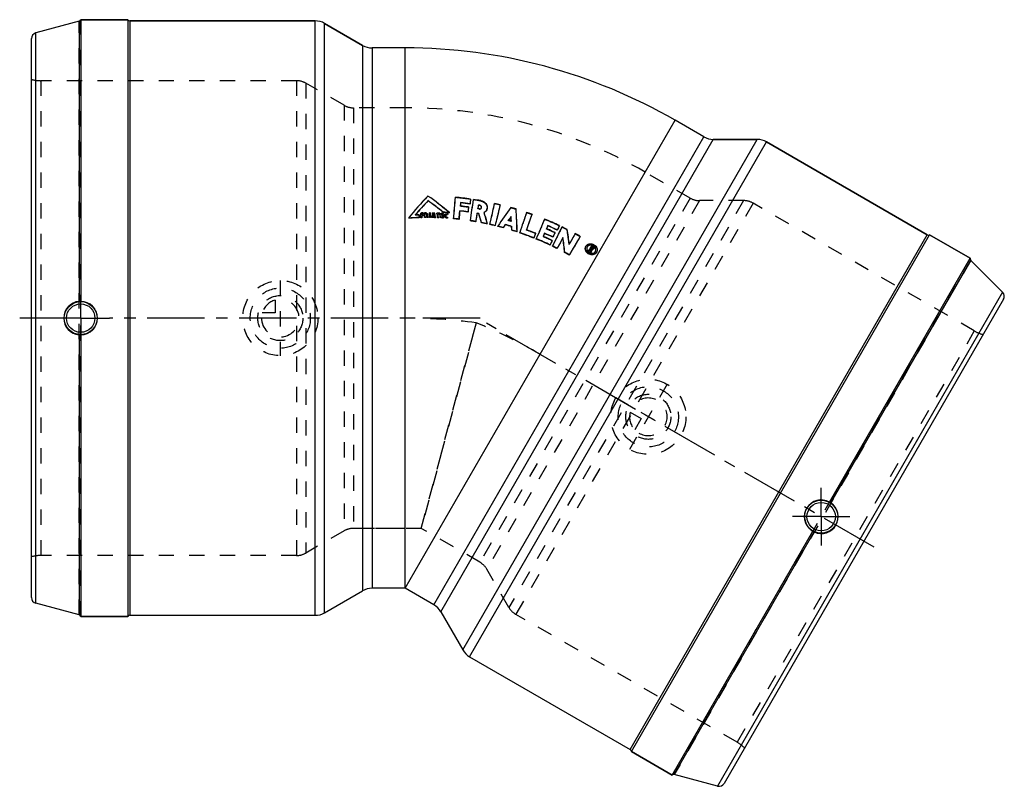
# Model space of a CAD drawing. Header units: millimetres. Extents: x 288 to 707, y 337 to 663.
import ezdxf

# ---------------------------------------------------------------- set-up
doc = ezdxf.new("R2010")
doc.units = ezdxf.units.MM
doc.header["$LTSCALE"] = 65.185185
doc.linetypes.add('CENTER', pattern=[0.6, 0.375, -0.075, 0.075, -0.075])
doc.linetypes.add('HIDDEN', pattern=[0.2, 0.1, -0.1])
for name, color, linetype in [('KOERPER', 7, 'CONTINUOUS'), ('KONST.EL_MIT_GEO', 7, 'CONTINUOUS'), ('KURVEN', 7, 'CONTINUOUS')]:
    doc.layers.add(name, color=color, linetype=linetype)

msp = doc.modelspace()

# ---------------------------------------------------------------- linework, layer by layer
at = {"layer": 'KOERPER', "color": 7, "linetype": 'Continuous'}
for p, q in [((313.83, 663.13), (313.83, 543.25)), ((313.83, 663.13), (333.83, 663.13)), ((334.7, 662.63), (413.69, 662.63)), ((313.13, 662.44), (313.13, 543.25)), ((417.69, 661.56), (433.89, 652.2)), ((452.02, 651.13), (437.89, 651.13)), ((452.02, 421.13), (452.02, 651.13)), ((452.02, 421.13), (567.02, 620.32)), ((579.25, 613.26), (567.02, 620.32)), ((583.25, 612.18), (601.96, 612.18)), ((605.96, 611.11), (674.37, 571.62)), ((675.37, 571.62), (692.69, 561.62)), ((632.75, 457.8), (692.69, 561.62)), ((633.36, 457.45), (692.95, 560.67)), ((313.13, 529.01), (313.13, 409.82)), ((313.83, 529.01), (313.83, 409.13)), ((565.69, 341.65), (625.63, 445.47)), ((566.64, 341.89), (626.24, 445.11)), ((417.69, 410.7), (433.89, 420.06)), ((452.02, 421.13), (437.89, 421.13)), ((464.25, 414.07), (452.02, 421.13)), ((467.18, 411.14), (476.53, 394.94)), ((313.83, 409.13), (333.83, 409.13)), ((334.7, 409.63), (413.69, 409.63)), ((479.46, 392.01), (547.87, 352.51)), ((548.37, 351.65), (565.69, 341.65))]:
    msp.add_line(p, q, dxfattribs=at)
at = {"layer": 'KOERPER', "color": 8, "linetype": 'HIDDEN'}
for p, q in [((452.02, 625.63), (429.98, 625.63)), ((573.35, 587.21), (554.27, 598.23)), ((482.3, 534.14), (458.85, 446.63)), ((458.85, 446.63), (482.3, 534.14)), ((458.89, 446.63), (429.98, 446.63)), ((483.85, 432.2), (458.82, 446.65))]:
    msp.add_line(p, q, dxfattribs=at)
at = {"layer": 'KOERPER', "color": 2, "linetype": 'CENTER'}
for p, q in [((313.83, 536.13), (313.83, 543.25)), ((301.6, 536.13), (287.83, 536.13)), ((313.83, 536.13), (301.6, 536.13)), ((313.83, 536.13), (313.83, 529.01)), ((313.83, 536.13), (326.07, 536.13)), ((483.91, 536.13), (326.07, 536.13)), ((651.71, 438.63), (482.35, 536.41)), ((629.19, 451.63), (629.19, 463.87)), ((629.19, 451.63), (616.96, 451.63)), ((629.19, 451.63), (641.43, 451.63)), ((629.19, 451.63), (629.19, 439.4))]:
    msp.add_line(p, q, dxfattribs=at)
at = {"layer": 'KOERPER', "color": 7, "linetype": 'Continuous'}
for centre, radius, start, end in [((452.02, 421.13), 230, 60, 90), ((313.74, 536.14), 7.14, 94.8814, 180.0398), ((313.83, 536.14), 7.11, 359.9554, 89.9545), ((313.74, 536.13), 7.14, 179.9601, 265.1186), ((313.83, 536.13), 7.11, 270.0452, 0.0449), ((629.19, 451.62), 7.11, 60.0455, 239.9548), ((629.27, 451.59), 7.14, 244.8814, 55.1186)]:
    msp.add_arc(centre, radius, start, end, dxfattribs=at)
at = {"layer": 'KOERPER', "color": 8, "linetype": 'HIDDEN'}
for centre, radius, start, end in [((452.02, 421.13), 204.5, 60, 90), ((451.93, 303.84), 232.29, 82.4887, 89.9788), ((451.94, 303.88), 232.25, 82.4881, 89.9796), ((393.46, 319.55), 232.25, 60.0204, 67.5119)]:
    msp.add_arc(centre, radius, start, end, dxfattribs=at)
at = {"layer": 'KOERPER', "color": 7, "linetype": 'Continuous'}
for points, knots in [([(313.83, 543.25), (313.75, 543.26), (313.51, 543.27), (313.28, 543.26), (313.13, 543.25)], [0, 0, 0, 0, 0.370858, 1, 1, 1, 1]), ([(313.13, 529.01), (313.28, 529), (313.51, 528.99), (313.75, 529), (313.83, 529.01)], [0, 0, 0, 0, 0.629217, 1, 1, 1, 1]), ([(633.36, 457.45), (633.24, 457.53), (633.04, 457.65), (632.83, 457.77), (632.75, 457.8)], [0, 0, 0, 0, 0.629144, 1, 1, 1, 1]), ([(625.63, 445.47), (625.7, 445.41), (625.9, 445.29), (626.11, 445.18), (626.24, 445.11)], [0, 0, 0, 0, 0.370787, 1, 1, 1, 1])]:
    msp.add_open_spline(points, degree=3, knots=knots, dxfattribs=at)
at = {"layer": 'KONST.EL_MIT_GEO', "color": 8, "linetype": 'HIDDEN'}
for p, q in [((313.83, 409.13), (313.83, 663.13)), ((313.13, 409.82), (313.13, 662.44)), ((296.86, 637.18), (296.86, 435.08)), ((405.69, 637.18), (296.86, 637.18)), ((405.69, 637.18), (405.69, 435.08)), ((409.69, 636.11), (409.69, 436.15)), ((425.98, 626.7), (409.69, 636.11)), ((425.98, 626.7), (425.98, 445.56)), ((429.98, 625.63), (429.98, 446.63)), ((452.02, 625.63), (429.98, 625.63)), ((573.35, 587.21), (554.27, 598.23)), ((461.7, 588.01), (461.71, 588.1)), ((473.41, 587.44), (473.42, 587.58)), ((573.35, 587.21), (483.85, 432.2)), ((475.64, 585.17), (475.49, 583.73)), ((475.49, 583.73), (475.51, 583.86)), ((475.64, 585.17), (475.66, 585.31)), ((479.03, 583.29), (478.76, 581.25)), ((479.03, 583.29), (479.05, 583.42)), ((479.88, 586.68), (479.61, 584.67)), ((479.88, 586.68), (479.9, 586.82)), ((481.09, 586.5), (481.11, 586.64)), ((483.17, 584.12), (482.94, 582.69)), ((483.17, 584.12), (483.2, 584.25)), ((484.16, 586), (484.19, 586.14)), ((484.53, 583.14), (484.56, 583.27)), ((577.35, 586.14), (486.78, 429.27)), ((492.45, 584.27), (492.48, 584.4)), ((596.17, 586.14), (496.19, 412.98)), ((497.02, 583.07), (497.06, 583.21)), ((600.17, 585.07), (499.12, 410.05)), ((596.17, 586.14), (577.35, 586.14)), ((694.42, 530.66), (600.17, 585.07)), ((456.28, 579.94), (456.28, 580.01)), ((456.32, 579.98), (456.28, 579.94)), ((456.35, 580.02), (456.32, 579.98)), ((457.9, 579.99), (457.91, 580.07)), ((457.9, 579.99), (457.95, 578.84)), ((459.12, 580.37), (459.12, 580.45)), ((459.12, 580.37), (459.13, 580.02)), ((459.17, 580.37), (459.12, 580.37)), ((459.13, 580.02), (459.13, 580.1)), ((459.14, 579.6), (459.14, 579.68)), ((459.14, 579.6), (459.16, 578.87)), ((459.59, 580.03), (459.59, 580.11)), ((459.59, 580.03), (459.6, 579.61)), ((459.6, 580.8), (459.61, 580.88)), ((459.6, 580.8), (459.62, 580.38)), ((460.77, 580.39), (460.77, 580.47)), ((460.77, 580.39), (460.77, 580.04)), ((460.77, 580.04), (460.78, 580.12)), ((460.77, 580.04), (460.9, 580.04)), ((460.78, 579.62), (460.78, 579.7)), ((460.78, 579.62), (460.79, 578.89)), ((460.89, 580.81), (460.9, 580.89)), ((460.9, 580.04), (460.91, 580.12)), ((461.09, 580.21), (461.1, 580.29)), ((461.36, 579.79), (461.36, 579.87)), ((462.79, 580.8), (462.8, 580.88)), ((463.76, 580.79), (463.76, 580.87)), ((463.97, 579.6), (463.98, 579.68)), ((463.99, 579.67), (463.97, 579.6)), ((464.32, 579.67), (464.28, 579.93)), ((464.33, 579.59), (464.32, 579.67)), ((464.33, 579.59), (464.34, 579.67)), ((464.6, 580.77), (464.6, 580.85)), ((465.52, 580.33), (465.53, 580.74)), ((466.4, 580.29), (466.36, 578.79)), ((466.4, 580.29), (466.41, 580.37)), ((466.72, 580.7), (466.71, 580.28)), ((466.72, 580.7), (466.73, 580.78)), ((467.23, 578.76), (467.3, 580.67)), ((467.71, 579.47), (467.7, 579.15)), ((467.7, 579.15), (467.71, 579.23)), ((467.71, 579.47), (467.72, 579.54)), ((467.74, 580.23), (467.73, 579.89)), ((467.73, 579.89), (467.74, 579.96)), ((467.74, 580.23), (467.75, 580.31)), ((468.23, 579.13), (468.21, 578.71)), ((468.23, 579.13), (468.24, 579.2)), ((468.26, 579.86), (468.24, 579.44)), ((468.26, 579.86), (468.27, 579.93)), ((468.3, 580.62), (468.28, 580.2)), ((468.3, 580.62), (468.31, 580.7)), ((468.82, 579.62), (468.83, 579.69)), ((468.82, 579.62), (468.83, 579.65)), ((468.83, 579.73), (468.83, 579.69)), ((468.83, 579.65), (468.83, 579.73)), ((468.83, 579.65), (468.83, 579.69)), ((469.28, 579.59), (469.29, 579.66)), ((469.28, 579.62), (469.28, 579.59)), ((470.03, 579.05), (470, 578.62)), ((470.03, 579.05), (470.04, 579.13)), ((470.12, 580.49), (470.09, 580.05)), ((470.12, 580.49), (470.13, 580.57)), ((475.29, 581.69), (475.3, 581.81)), ((482.61, 580.66), (482.63, 580.78)), ((482.94, 582.69), (482.96, 582.82)), ((483.59, 582.58), (483.61, 582.7)), ((485.64, 580.98), (485.66, 581.1)), ((486.88, 582.65), (486.9, 582.78)), ((499.19, 582.45), (499.23, 582.58)), ((503.69, 581.01), (503.73, 581.14)), ((506, 580.21), (506.04, 580.34)), ((495.91, 577.65), (495.94, 577.77)), ((495.98, 577.74), (495.91, 577.65)), ((497.21, 577.27), (497.2, 577.4)), ((497.21, 577.27), (497.24, 577.39)), ((511.32, 578.17), (511.37, 578.3)), ((512.75, 575.37), (512.22, 574.16)), ((517.66, 575.38), (517.71, 575.51)), ((518.76, 574.86), (518.82, 574.99)), ((503.6, 573.64), (503.64, 573.75)), ((503.64, 573.75), (503.6, 573.64)), ((507.55, 572.14), (506.77, 570.21)), ((510.74, 570.82), (510.79, 570.93)), ((510.79, 570.93), (510.74, 570.82)), ((511.34, 572.16), (510.79, 570.93)), ((512.16, 574.05), (512.21, 574.17)), ((512.22, 574.16), (512.16, 574.05)), ((515.78, 572.43), (515.83, 572.54)), ((520.95, 573.78), (521.01, 573.9)), ((524.38, 571.99), (524.44, 572.11)), ((521.84, 567.48), (521.89, 567.59)), ((528.96, 566.64), (529, 566.72)), ((529.04, 566.77), (529.08, 566.84)), ((529.53, 566.43), (529.49, 566.35)), ((529.53, 566.43), (529.49, 566.35)), ((529.55, 566.45), (529.59, 566.53)), ((531.4, 566.7), (531.44, 566.78)), ((531.51, 566.14), (531.47, 566.08)), ((531.55, 566.21), (531.51, 566.14)), ((531.91, 566.38), (531.95, 566.46)), ((530.99, 565.35), (530.42, 564.5)), ((530.81, 564.25), (530.85, 564.36)), ((530.85, 564.36), (531, 564.8)), ((531, 564.8), (531.15, 565.25)), ((531.17, 565.64), (531.22, 565.71)), ((531.22, 565.7), (531.17, 565.64)), ((531.17, 565.64), (531.34, 565.53)), ((531.34, 565.89), (531.22, 565.7)), ((531.38, 565.95), (531.34, 565.89)), ((531.34, 565.53), (531.39, 565.61)), ((531.47, 566.08), (531.38, 565.95)), ((531.54, 565.14), (531.58, 565.21)), ((531.61, 565.56), (531.8, 565.85)), ((531.61, 565.56), (531.65, 565.64)), ((531.8, 565.85), (531.84, 565.92)), ((531.95, 565.35), (531.99, 565.42)), ((531.97, 565.38), (531.95, 565.35)), ((532.03, 565.47), (531.97, 565.38)), ((532.09, 565.57), (532.03, 565.47)), ((532.14, 565.63), (532.09, 565.57)), ((532.14, 565.63), (532.15, 565.66)), ((532.16, 565.66), (532.14, 565.63)), ((532.93, 564.3), (533, 564.4)), ((532.93, 564.3), (532.98, 564.37)), ((533, 564.4), (533.04, 564.48)), ((533.48, 564.04), (533.44, 563.96)), ((692.69, 561.62), (565.69, 341.65)), ((692.95, 560.67), (566.64, 341.89)), ((694.42, 530.66), (593.37, 355.63)), ((425.98, 445.56), (409.69, 436.15)), ((452.02, 446.63), (429.98, 446.63)), ((483.85, 432.2), (464.77, 443.21)), ((405.69, 435.08), (296.86, 435.08)), ((496.19, 412.98), (486.78, 429.27)), ((593.37, 355.63), (499.12, 410.05))]:
    msp.add_line(p, q, dxfattribs=at)
at = {"layer": 'KONST.EL_MIT_GEO', "color": 7, "linetype": 'Continuous'}
for p, q in [((333.83, 663.13), (313.83, 663.13)), ((333.83, 663.13), (333.83, 409.13)), ((334.7, 662.63), (334.7, 409.63)), ((413.69, 662.63), (334.7, 662.63)), ((413.69, 409.63), (413.69, 662.63)), ((313.13, 662.44), (294.69, 657.5)), ((417.69, 410.7), (417.69, 661.56)), ((433.89, 652.2), (417.69, 661.56)), ((292.83, 417.18), (292.83, 655.09)), ((294.69, 414.76), (294.69, 657.5)), ((433.89, 652.2), (433.89, 420.06)), ((437.89, 651.13), (437.89, 421.13)), ((452.02, 651.13), (437.89, 651.13)), ((579.25, 613.26), (567.02, 620.32)), ((464.25, 414.07), (579.25, 613.26)), ((467.18, 411.14), (583.25, 612.18)), ((476.53, 394.94), (601.96, 612.18)), ((479.46, 392.01), (605.96, 611.11)), ((601.96, 612.18), (583.25, 612.18)), ((674.37, 571.62), (605.96, 611.11)), ((461.73, 586.04), (461.74, 586.13)), ((475.58, 584.5), (475.51, 583.86)), ((475.66, 585.31), (475.58, 584.5)), ((479.05, 583.42), (478.84, 581.83)), ((479.61, 584.67), (479.64, 584.8)), ((479.69, 585.25), (479.64, 584.8)), ((479.9, 586.82), (479.69, 585.25)), ((483.12, 583.77), (482.96, 582.82)), ((483.2, 584.25), (483.12, 583.77)), ((483.83, 584), (483.85, 584.13)), ((490.07, 584.82), (490.1, 584.96)), ((457.91, 580.07), (457.95, 578.92)), ((457.95, 578.84), (457.95, 578.92)), ((458.64, 580.78), (458.65, 580.86)), ((458.65, 580.86), (458.97, 580.86)), ((458.71, 578.86), (458.71, 578.94)), ((458.86, 578.86), (458.71, 578.86)), ((459.12, 580.45), (459.13, 580.14)), ((459.13, 580.14), (459.13, 580.1)), ((459.14, 579.68), (459.15, 579.35)), ((459.34, 579.61), (459.14, 579.6)), ((459.15, 579.35), (459.17, 578.95)), ((459.16, 578.87), (459.17, 578.95)), ((459.34, 580.38), (459.17, 580.37)), ((459.54, 580.11), (459.59, 580.11)), ((459.59, 580.11), (459.6, 579.69)), ((459.6, 579.61), (459.6, 579.69)), ((459.61, 580.88), (459.62, 580.46)), ((459.62, 580.38), (459.62, 580.46)), ((460.18, 580.8), (460.18, 580.88)), ((460.22, 578.89), (460.23, 578.96)), ((460.79, 578.89), (460.54, 578.89)), ((460.9, 580.47), (460.77, 580.47)), ((460.77, 580.47), (460.77, 580.16)), ((460.9, 580.39), (460.77, 580.39)), ((460.77, 580.16), (460.78, 580.12)), ((460.78, 580.12), (460.91, 580.12)), ((460.78, 579.7), (460.79, 579.37)), ((460.95, 579.7), (460.78, 579.7)), ((460.94, 579.63), (460.78, 579.62)), ((460.79, 579.37), (460.79, 579.05)), ((460.79, 579.05), (460.79, 578.97)), ((460.79, 578.89), (460.79, 578.97)), ((460.9, 580.39), (460.9, 580.47)), ((460.94, 579.63), (460.95, 579.7)), ((460.98, 579.54), (460.94, 579.63)), ((460.99, 579.62), (460.95, 579.7)), ((461.32, 578.89), (461.33, 578.97)), ((461.38, 578.89), (461.32, 578.89)), ((461.36, 579.87), (461.47, 579.67)), ((461.47, 579.67), (461.52, 579.57)), ((461.55, 580.19), (461.55, 580.26)), ((461.78, 579.07), (461.83, 578.97)), ((461.82, 578.89), (461.83, 578.97)), ((462.39, 580.81), (462.39, 580.88)), ((462.39, 578.89), (462.4, 578.96)), ((462.53, 578.89), (462.39, 578.89)), ((462.66, 580.88), (462.8, 580.88)), ((462.79, 578.89), (462.8, 578.96)), ((463.36, 578.88), (463.37, 578.95)), ((463.37, 578.95), (463.41, 579.17)), ((463.89, 579.18), (463.82, 578.87)), ((463.82, 578.87), (463.83, 578.94)), ((463.89, 579.26), (463.83, 578.94)), ((463.89, 579.18), (463.89, 579.26)), ((464.14, 580.36), (464.14, 580.44)), ((464.21, 580.44), (464.14, 580.44)), ((464.2, 580.36), (464.14, 580.36)), ((464.2, 580.36), (464.21, 580.44)), ((464.3, 579.67), (464.34, 579.67)), ((464.41, 579.17), (464.41, 579.25)), ((464.46, 578.93), (464.41, 579.25)), ((464.46, 578.86), (464.41, 579.17)), ((464.46, 578.86), (464.46, 578.93)), ((464.51, 578.85), (464.46, 578.86)), ((464.92, 578.84), (464.93, 578.92)), ((465.52, 580.33), (465.53, 580.4)), ((465.53, 580.74), (465.54, 580.82)), ((465.53, 580.4), (465.54, 580.82)), ((465.54, 580.82), (465.8, 580.81)), ((465.79, 578.82), (465.83, 580.32)), ((465.79, 578.82), (465.8, 578.89)), ((465.8, 578.89), (465.84, 580.39)), ((465.83, 580.32), (465.84, 580.39)), ((466.36, 578.79), (466.11, 578.8)), ((466.4, 580.04), (466.36, 578.87)), ((466.36, 578.79), (466.36, 578.87)), ((466.41, 580.37), (466.4, 580.04)), ((466.71, 580.28), (466.72, 580.36)), ((466.73, 580.78), (466.72, 580.36)), ((467.23, 578.83), (467.31, 580.75)), ((467.23, 578.76), (467.23, 578.83)), ((467.3, 580.67), (467.31, 580.75)), ((467.31, 580.75), (467.53, 580.74)), ((467.72, 579.54), (467.71, 579.26)), ((467.77, 579.46), (467.71, 579.47)), ((467.71, 579.26), (467.71, 579.23)), ((467.71, 579.23), (467.88, 579.22)), ((467.75, 580.31), (467.74, 580)), ((467.8, 580.23), (467.74, 580.23)), ((467.74, 580), (467.74, 579.96)), ((467.95, 579.46), (467.77, 579.46)), ((467.98, 580.22), (467.8, 580.23)), ((468.01, 579.45), (467.95, 579.46)), ((468.04, 580.22), (467.98, 580.22)), ((468.21, 578.71), (467.99, 578.72)), ((468.24, 579.44), (468.01, 579.45)), ((468.28, 580.2), (468.04, 580.22)), ((468.25, 579.52), (468.07, 579.53)), ((468.18, 579.2), (468.24, 579.2)), ((468.21, 581.11), (468.21, 581.19)), ((468.21, 579.94), (468.27, 579.93)), ((468.21, 578.71), (468.22, 578.78)), ((468.23, 579.16), (468.22, 578.78)), ((468.24, 579.2), (468.23, 579.16)), ((468.24, 579.44), (468.25, 579.52)), ((468.27, 579.93), (468.25, 579.52)), ((468.28, 580.2), (468.29, 580.28)), ((468.31, 580.7), (468.29, 580.28)), ((468.83, 579.73), (468.84, 579.77)), ((468.84, 579.77), (468.83, 579.73)), ((468.83, 579.69), (468.83, 579.73)), ((469.29, 579.7), (469.29, 579.66)), ((469.29, 579.66), (469.29, 579.7)), ((470.04, 579.13), (470.01, 578.69)), ((470.09, 580.05), (470.1, 580.13)), ((470.13, 580.57), (470.1, 580.13)), ((470.89, 580.94), (470.9, 581.02)), ((475.3, 581.81), (475.22, 581.03)), ((478.76, 581.25), (478.78, 581.38)), ((478.84, 581.83), (478.78, 581.38)), ((482.63, 580.78), (482.56, 580.39)), ((483.39, 580.52), (483.42, 580.65)), ((485.66, 581.1), (485.7, 580.99)), ((497.07, 579.23), (497.11, 579.35)), ((453.49, 578.63), (453.49, 578.71)), ((470, 578.62), (470.01, 578.69)), ((472.67, 578.38), (472.68, 578.49)), ((474.92, 578.15), (474.67, 578.18)), ((474.92, 578.15), (474.94, 578.27)), ((474.98, 578.66), (474.94, 578.27)), ((479.79, 577.52), (479.81, 577.63)), ((482.03, 577.16), (481.78, 577.2)), ((482.03, 577.16), (482.05, 577.27)), ((482.11, 577.66), (482.05, 577.27)), ((484.56, 576.7), (484.59, 576.81)), ((487.01, 576.2), (487.04, 576.31)), ((488.12, 575.96), (488.14, 576.07)), ((490.32, 575.45), (490.08, 575.51)), ((490.32, 575.45), (490.35, 575.56)), ((491.42, 575.18), (491.45, 575.29)), ((493.72, 574.57), (493.75, 574.68)), ((494.62, 575.86), (494.65, 575.97)), ((497.33, 575.07), (497.37, 575.19)), ((512.8, 575.49), (512.21, 574.17)), ((512.75, 575.37), (512.8, 575.49)), ((497.4, 573.51), (497.44, 573.62)), ((499.67, 572.79), (499.71, 572.89)), ((500.75, 572.43), (500.78, 572.54)), ((507.59, 572.26), (506.81, 570.32)), ((507.55, 572.14), (507.59, 572.26)), ((511.38, 572.28), (510.79, 570.93)), ((511.34, 572.16), (511.38, 572.28)), ((514.88, 570.57), (514.93, 570.68)), ((516.77, 573.56), (516.82, 573.68)), ((519.17, 570.37), (519.22, 570.49)), ((526.52, 570.8), (526.58, 570.92)), ((547.87, 352.51), (674.37, 571.62)), ((548.37, 351.65), (675.37, 571.62)), ((692.69, 561.62), (675.37, 571.62)), ((506.77, 570.21), (506.81, 570.32)), ((507.82, 569.79), (507.86, 569.89)), ((513.69, 567.2), (513.74, 567.31)), ((514.6, 569.08), (514.65, 569.19)), ((514.72, 566.71), (514.76, 566.82)), ((529, 566.72), (528.96, 566.64)), ((529, 566.72), (529.08, 566.84)), ((529.59, 566.53), (529.53, 566.43)), ((531, 566.12), (531.15, 566.34)), ((531.15, 566.34), (531.21, 566.43)), ((531.21, 566.43), (531.29, 566.56)), ((531.29, 566.56), (531.44, 566.78)), ((531.5, 566.15), (531.47, 566.09)), ((531.59, 566.28), (531.5, 566.15)), ((531.55, 566.21), (531.59, 566.28)), ((531.67, 566.13), (531.55, 566.21)), ((531.67, 566.23), (531.59, 566.28)), ((531.71, 566.21), (531.67, 566.23)), ((531.72, 566.1), (531.67, 566.13)), ((531.76, 566.17), (531.71, 566.21)), ((531.72, 566.1), (531.76, 566.17)), ((531.84, 566.53), (531.9, 566.49)), ((531.9, 566.49), (531.95, 566.46)), ((516.75, 565.71), (516.8, 565.81)), ((519.93, 564.04), (519.97, 564.15)), ((521.91, 562.94), (521.96, 563.04)), ((530.08, 564.71), (530.12, 564.78)), ((530.12, 564.78), (530.27, 565.01)), ((530.27, 565.01), (530.42, 565.23)), ((530.42, 565.23), (530.56, 565.45)), ((530.42, 564.5), (530.46, 564.57)), ((530.96, 565.33), (530.46, 564.57)), ((530.56, 565.45), (530.71, 565.68)), ((530.71, 565.68), (530.88, 565.94)), ((530.81, 564.25), (530.85, 564.32)), ((530.92, 564.18), (530.81, 564.25)), ((530.85, 564.32), (531, 564.77)), ((530.88, 565.94), (531, 566.12)), ((531.03, 565.43), (530.96, 565.33)), ((531.1, 565.28), (530.98, 565.35)), ((530.99, 565.35), (531.03, 565.43)), ((531.1, 565.38), (531.03, 565.43)), ((531.2, 565.32), (531.1, 565.38)), ((531.15, 565.25), (531.1, 565.28)), ((531.15, 565.25), (531.2, 565.32)), ((531.15, 564.03), (531.19, 564.1)), ((531.26, 565.78), (531.22, 565.71)), ((531.22, 565.71), (531.31, 565.65)), ((531.34, 565.9), (531.26, 565.78)), ((531.31, 565.65), (531.39, 565.61)), ((531.38, 565.97), (531.34, 565.9)), ((531.41, 564.72), (531.36, 564.6)), ((531.47, 566.09), (531.38, 565.97)), ((531.49, 564.97), (531.41, 564.72)), ((531.58, 565.21), (531.49, 564.97)), ((531.65, 565.64), (531.67, 565.67)), ((531.67, 565.67), (531.69, 565.71)), ((531.69, 565.71), (531.82, 565.89)), ((531.82, 565.89), (531.84, 565.92)), ((532.01, 565.45), (531.99, 565.42)), ((532.09, 565.58), (532.01, 565.45)), ((532.18, 565.71), (532.09, 565.58)), ((532.15, 565.66), (532.2, 565.74)), ((532.2, 565.74), (532.18, 565.71)), ((533.44, 563.96), (533.48, 564.04)), ((533.57, 564.18), (533.48, 564.04)), ((533.53, 564.1), (533.57, 564.18)), ((706.46, 547.17), (692.95, 560.67)), ((706.46, 547.17), (585.09, 336.95)), ((706.85, 544.15), (587.9, 338.11)), ((452.02, 421.13), (437.89, 421.13)), ((464.25, 414.07), (452.02, 421.13)), ((313.13, 409.82), (294.69, 414.76)), ((333.83, 409.13), (313.83, 409.13)), ((565.69, 341.65), (548.37, 351.65)), ((585.09, 336.95), (566.64, 341.89))]:
    msp.add_line(p, q, dxfattribs=at)
for centre, radius in [((313.83, 536.13), 7.05), ((313.83, 536.13), 6.05), ((629.19, 451.63), 7.05), ((629.19, 451.63), 6.05)]:
    msp.add_circle(centre, radius, dxfattribs=at)
for centre, radius, start, end in [((312.87, 663.41), 1, 285, 343.8663), ((334.7, 663.63), 1, 210, 270), ((413.69, 654.63), 8, 60, 90), ((295.33, 655.09), 2.5, 105, 180), ((437.89, 659.13), 8, 240, 270), ((583.25, 620.18), 8, 240, 270), ((601.96, 604.18), 8, 60, 90), ((535.27, 515.4), 103.42, 135.3404, 142.258), ((403.55, 503.09), 103, 49.1631, 55.6211), ((-916.29, 696.43), 1393.96, 355.14218, 355.51584), ((-920.36, 697.01), 1398.07, 355.13724, 355.51077), ((461.18, 455.26), 132.88, 81.9018, 84.7138), ((535.83, 514.52), 103.04, 135.9751, 140.5331), ((535.7, 514.47), 102.92, 135.9408, 140.4411), ((403.55, 502.95), 101.44, 50.4031, 54.9996), ((403.25, 502.73), 101.86, 50.3788, 54.96), ((461.32, 455.8), 128.85, 82.0919, 83.6769), ((461.25, 455.52), 130.45, 81.907, 83.6662), ((461.27, 455.6), 130.51, 81.9094, 83.6696), ((-1609.98, 883.96), 2112.12, 351.65766, 351.90398), ((-1616.12, 885.1), 2118.36, 351.65441, 351.90064), ((461.2, 455.36), 132.78, 80.027, 81.3738), ((461.26, 455.61), 130.36, 80.031, 80.3231), ((461.28, 455.69), 130.41, 80.033, 80.3253), ((461.21, 455.43), 132.71, 76.3711, 77.4243), ((617.6, 491.94), 151.2, 142.8692, 146.5464), ((461.21, 455.44), 132.7, 73.353, 74.3287), ((461.49, 455.75), 123.22, 91.6423, 93.7217), ((461.47, 455.71), 123.18, 91.6376, 93.4854), ((461.45, 455.68), 124.44, 92.1297, 92.3793), ((461.45, 455.72), 124.4, 91.6305, 92.1297), ((-423.63, 549.74), 882.83, 1.89538, 2.02019), ((461.48, 455.91), 123.06, 91.0779, 91.2895), ((461.47, 455.86), 123.03, 91.0733, 91.2143), ((461.42, 455.72), 125.17, 90.83, 91.1236), ((461.43, 455.77), 124.7, 90.834, 91.0631), ((461.45, 455.8), 124.32, 90.8785, 91.0665), ((461.46, 455.85), 123.85, 90.8591, 91.0707), ((461.42, 455.72), 124.67, 90.8296, 90.9568), ((461.44, 455.8), 123.82, 90.8546, 90.9721), ((461.42, 455.76), 125.13, 90.4209, 90.5658), ((-460.34, 560.22), 920.76, 1.166, 1.28562), ((461.47, 455.92), 122.97, 90.4327, 90.5797), ((461.48, 455.98), 122.99, 90.3195, 90.5841), ((461.42, 455.78), 125.11, 90.2398, 90.4209), ((359.88, 526.59), 114.13, 27.4567, 27.6411), ((359.69, 526.64), 114.31, 27.3789, 27.6094), ((359.77, 526.54), 114.25, 27.2726, 27.4567), ((359.59, 526.59), 114.43, 27.2408, 27.3789), ((461.48, 456.02), 122.95, 89.8374, 90.071), ((460.95, 580.25), 0.621, 40.2994, 47.9533), ((460.99, 580.28), 0.555, 311.8756, 320.0154), ((461.47, 455.97), 122.92, 89.8332, 90.0407), ((359.88, 527.02), 114.42, 27.0582, 27.3406), ((461.42, 455.85), 125.04, 89.4308, 89.555), ((461.48, 456.06), 122.91, 89.3857, 89.5729), ((461.47, 456.01), 122.88, 89.3816, 89.5063), ((461.47, 456.05), 122.85, 88.9018, 89.117), ((461.48, 456.1), 122.87, 88.9058, 89.1211), ((785.72, 513), 329.03, 168.0965, 168.399), ((461.42, 455.91), 124.98, 88.5416, 88.9265), ((461.47, 456.08), 123.2, 88.6323, 88.8739), ((461.46, 456.03), 123.17, 88.6285, 88.8699), ((784.14, 512.11), 327.21, 167.9464, 168.0833), ((461.46, 456.04), 123.66, 88.6832, 88.8315), ((248.03, 542.85), 219.42, 9.6602, 9.8644), ((461.48, 456.14), 122.83, 88.3934, 88.6081), ((461.47, 456.09), 122.8, 88.3895, 88.5804), ((247.47, 543.53), 220.32, 9.2437, 9.7524), ((461.42, 455.96), 124.44, 87.9707, 88.1126), ((461.44, 456.01), 124.46, 87.974, 88.1163), ((461.47, 456.13), 122.76, 87.8357, 87.9828), ((461.42, 455.98), 124.91, 87.5646, 87.991), ((461.48, 456.19), 122.78, 87.7215, 87.9865), ((461.42, 455.98), 124.41, 87.5642, 87.7062), ((461.44, 456.04), 124.43, 87.5678, 87.7099), ((461.49, 456.24), 122.73, 86.8557, 87.3149), ((461.47, 456.19), 122.71, 86.9543, 87.3112), ((461.43, 456.03), 124.86, 86.8415, 87.1978), ((461.46, 456.17), 123.54, 86.9326, 87.0973), ((461.45, 456.12), 124, 86.8746, 87.0941), ((461.44, 456.08), 124.39, 86.8445, 87.0915), ((461.47, 456.21), 123.18, 86.8801, 87.0173), ((461.41, 456.02), 125.36, 85.6596, 86.89), ((461.4, 455.96), 125.34, 85.93, 86.8867), ((469.67, 579.68), 0.836, 167.2857, 173.8887), ((469.69, 579.68), 0.862, 162.686, 167.297), ((469.71, 579.67), 0.88, 158.1179, 162.6848), ((469.77, 579.64), 0.946, 127.3126, 136.0932), ((469.83, 579.66), 0.551, 206.5376, 215.5987), ((461.4, 456), 125.3, 85.6566, 85.9299), ((461.38, 455.99), 126.46, 82.0979, 83.6845), ((461.4, 456.07), 126.51, 82.1005, 83.688), ((461.39, 456.09), 126.36, 79.9729, 80.3345), ((461.41, 456.17), 126.41, 79.975, 80.3369), ((461.34, 455.89), 128.75, 80.0374, 80.3298), ((371.36, 544.14), 117.8, 16.0456, 17.9917), ((371.09, 544.26), 118.07, 16.001, 17.9468), ((372.65, 546.11), 118.3, 15.0602, 17.1496), ((616.45, 490.08), 149.03, 143.2034, 143.9599), ((615.97, 490.18), 148.55, 143.1685, 143.8808), ((346.44, 567.7), 151.07, 3.8799, 4.3756), ((345.64, 567.85), 151.9, 3.5995, 4.3411), ((347.52, 570.19), 152.21, 1.0171, 4.6675), ((3954.51, -606.71), 3649.5, 161.00509, 161.14793), ((3089.65, -367.14), 2751.87, 159.86065, 160.00662), ((461.2, 455.4), 132.74, 70.256, 71.3111), ((461.48, 455.61), 123.28, 93.4852, 93.7161), ((461.48, 456.36), 122.53, 83.8216, 84.7636), ((461.5, 456.44), 122.57, 83.7076, 84.7679), ((461.5, 456.5), 122.39, 80.4643, 81.4069), ((461.52, 456.58), 122.43, 80.3482, 81.4097), ((461.51, 456.56), 122.33, 78.2291, 79.1393), ((461.53, 456.64), 122.37, 77.9703, 79.1411), ((461.51, 456.57), 122.32, 77.969, 78.2291), ((371.44, 545.78), 119.56, 14.7983, 15.0633), ((461.52, 456.58), 122.31, 76.4958, 77.4387), ((461.54, 456.66), 122.34, 76.3775, 77.4403), ((461.52, 456.59), 122.29, 74.7321, 75.8475), ((461.54, 456.67), 122.33, 74.732, 75.8479), ((619.82, 487.41), 153.29, 144.761, 145.347), ((620.26, 487.35), 153.72, 144.7951, 145.3809), ((461.47, 456.41), 123.96, 73.1834, 74.4885), ((461.49, 456.49), 124, 73.1826, 74.4882), ((461.42, 456.23), 126.34, 73.529, 74.1449), ((345.32, 567.62), 152.19, 3.6836, 3.8803), ((341.15, 567.39), 156.38, 2.24, 2.8142), ((340.73, 567.58), 156.83, 2.2071, 2.781), ((2240.89, -148.74), 1876.12, 157.19975, 157.47785), ((461.14, 455.25), 132.9, 64.8061, 67.7939), ((461.19, 455.47), 130.52, 64.7981, 66.7328), ((461.21, 455.54), 130.57, 64.7946, 66.7295), ((1654, 6.58), 1269.54, 153.40194, 153.81347), ((461.09, 455.16), 133, 63.2248, 64.279), ((461.52, 456.58), 122.31, 71.8222, 72.9375), ((461.54, 456.65), 122.35, 71.8208, 72.9366), ((461.49, 456.5), 122.39, 68.2873, 71.2915), ((461.51, 456.58), 122.43, 68.2847, 71.2899), ((461.45, 456.36), 124.74, 70.0198, 70.2357), ((461.44, 456.34), 124.77, 68.509, 70.0198), ((461.44, 456.31), 124.79, 68.2932, 68.509), ((461.41, 456.25), 124.86, 66.489, 66.7047), ((461.39, 456.2), 124.92, 64.763, 66.4888), ((461.32, 455.95), 126.52, 64.9529, 66.7154), ((461.34, 456.02), 126.57, 64.9493, 66.7119), ((461.29, 455.79), 128.86, 66.527, 66.7228), ((461.27, 455.75), 128.91, 64.9613, 66.5269), ((1553.9, 30.61), 1167.05, 152.45178, 152.7096), ((1557.04, 29.26), 1170.47, 152.45784, 152.71558), ((409.87, 554.08), 110.51, 5.172, 8.4761), ((409.67, 554.25), 110.75, 5.1244, 8.4284), ((412.79, 555.57), 109.77, 6.2852, 9.6143), ((1386.07, 83.91), 990.33, 150.46396, 150.76424), ((1324.15, 97.61), 927.43, 149.32167, 149.88469), ((1326.63, 96.44), 930.16, 149.32919, 149.89201), ((461.02, 455.01), 133.17, 60.5053, 61.5589), ((674.87, 572.48), 1, 240, 300), ((461.44, 456.38), 122.53, 64.754, 67.7566), ((461.46, 456.45), 122.56, 64.7501, 67.7534), ((461.38, 456.26), 122.65, 63.165, 64.2243), ((461.4, 456.34), 122.69, 63.1599, 64.2196), ((530.61, 565.86), 1.82, 141.1002, 147.4641), ((530.68, 565.81), 1.91, 135.0371, 141.1011), ((530.73, 565.76), 1.98, 129.1347, 135.0393), ((530.9, 565.72), 1.54, 160.7636, 167.0834), ((530.83, 565.74), 1.46, 151.9806, 160.7844), ((530.77, 565.71), 2.04, 123.2279, 129.1284), ((460.91, 454.9), 132.26, 57.5673, 57.772), ((530.91, 564.75), 2.42, 62.9558, 73.5545), ((531.58, 565.87), 0.693, 50.66, 57.4884), ((530.97, 564.88), 2.28, 57.3019, 62.9094), ((531.58, 565.87), 0.703, 44.2075, 50.6728), ((531.01, 564.94), 2.3, 57.2108, 62.958), ((531.58, 565.87), 0.691, 37.8342, 44.2187), ((531.61, 565.89), 0.656, 31.1212, 37.8506), ((461.29, 456.09), 122.85, 60.4328, 61.4912), ((461.31, 456.17), 122.89, 60.4265, 61.4854), ((530.94, 565.71), 1.59, 167.0849, 173.4361), ((531.58, 565.96), 2.29, 220.9782, 226.2894), ((531.57, 565.95), 2.27, 226.2863, 231.055), ((460.97, 455.17), 129.52, 57.5776, 57.7533), ((460.99, 455.22), 129.55, 57.5732, 57.7488), ((531.54, 565.91), 2.22, 231.0832, 242.9706), ((531.57, 565.99), 2.31, 242.9969, 248.4396), ((531.59, 566.03), 2.36, 248.434, 253.657), ((460.97, 455.19), 129.59, 57.1884, 57.3683), ((460.95, 455.14), 129.56, 57.1931, 57.313), ((531.59, 566.01), 2.34, 253.645, 257.3868), ((277.39, 653.16), 268.58, 340.7841, 340.9093), ((531.61, 565.92), 0.206, 47.1443, 57.4502), ((531.58, 565.73), 0.512, 294.5136, 300.0161), ((531.64, 565.66), 0.419, 319.1369, 325.9075), ((531.62, 565.41), 1.72, 293.6822, 299.8993), ((531.84, 565.15), 1.38, 325.4443, 326.9923), ((531.83, 565.17), 1.4, 326.998, 330.5277), ((531.88, 565.17), 1.96, 312.8271, 318.7431), ((531.97, 565.1), 1.85, 318.7418, 325.0259), ((531.91, 565.12), 1.9, 330.3837, 343.4777), ((693.66, 561.38), 1, 166.1337, 225), ((704.69, 545.4), 2.5, 330, 45), ((437.89, 413.13), 8, 90, 120), ((295.33, 417.18), 2.5, 180, 255), ((460.25, 407.14), 8, 30, 60), ((312.87, 408.85), 1, 16.1337, 75), ((334.7, 408.63), 1, 90, 150), ((413.69, 417.63), 8, 270, 300), ((483.46, 398.94), 8, 210, 240), ((547.37, 351.65), 1, 360, 60), ((566.38, 340.93), 1, 75, 133.8663), ((585.73, 339.36), 2.5, 255, 330)]:
    msp.add_arc(centre, radius, start, end, dxfattribs=at)
at = {"layer": 'KONST.EL_MIT_GEO', "color": 8, "linetype": 'HIDDEN'}
for centre, radius, start, end in [((296.86, 652.18), 15, 254.4364, 270), ((405.69, 629.18), 8, 60, 90), ((429.98, 633.63), 8, 240, 270), ((535.14, 515.35), 103.31, 135.3063, 142.223), ((403.62, 503.02), 102.94, 49.1958, 55.6517), ((461.16, 455.18), 132.82, 81.8991, 84.7101), ((577.35, 594.14), 8, 240, 270), ((461.3, 455.72), 128.8, 82.089, 83.6736), ((461.18, 455.29), 132.72, 80.0251, 81.3714), ((483.89, 583.27), 0.651, 348.6443, 354.6402), ((461.19, 455.36), 132.65, 76.3702, 77.4251), ((617.17, 491.99), 150.78, 142.8342, 146.5129), ((461.19, 455.36), 132.64, 73.3537, 74.329), ((596.17, 578.14), 8, 60, 90), ((461.43, 455.65), 124.39, 91.6257, 92.3744), ((461.41, 455.66), 125.15, 90.8256, 91.2658), ((-421.94, 549.63), 881.13, 1.90083, 2.02567), ((461.43, 455.75), 124.29, 90.8505, 91.062), ((461.41, 455.72), 125.09, 90.2355, 90.5614), ((-458.58, 560.1), 918.99, 1.17122, 1.29086), ((460.93, 580.22), 0.164, 356.7646, 10.7214), ((460.99, 580.2), 0.552, 311.7834, 317.8306), ((360.09, 526.98), 114.22, 27.0334, 27.542), ((461.41, 455.8), 125.01, 89.3646, 89.5514), ((785.35, 512.94), 328.67, 168.0871, 168.4273), ((461.41, 455.86), 124.96, 88.5378, 88.9226), ((461.44, 455.99), 123.64, 88.6607, 88.8275), ((783.27, 512.16), 326.34, 167.9369, 168.0606), ((248.82, 542.84), 218.63, 9.768, 9.8816), ((247.91, 543.46), 219.88, 9.2606, 9.7695), ((461.41, 455.92), 124.89, 87.561, 88.1092), ((461.41, 455.97), 124.84, 86.8381, 87.2966), ((461.46, 456.15), 123.16, 86.8492, 87.0962), ((461.44, 456.07), 123.97, 86.8438, 87.0907), ((469.73, 579.6), 0.449, 171.3718, 176.8741), ((-1112.63, 743.8), 1596.17, 354.04336, 354.17093), ((461.32, 455.82), 128.7, 80.0354, 80.3278), ((484.06, 583.56), 3.03, 301.3535, 303.0776), ((372.81, 545.95), 118.14, 14.8384, 17.2471), ((484.55, 583.15), 2.38, 343.7414, 347.8205), ((347.92, 570.01), 151.77, 1.0496, 4.7016), ((3944.24, -603.45), 3638.73, 161.00315, 161.14605), ((3080.13, -363.92), 2741.81, 159.85814, 160.00175), ((461.18, 455.32), 132.68, 70.2578, 71.3125), ((461.4, 456.16), 126.3, 73.5296, 74.1453), ((2235.7, -146.84), 1870.59, 157.19598, 157.47417), ((461.12, 455.18), 132.84, 64.8101, 67.7966), ((1650.56, 8.01), 1265.81, 153.39635, 153.80802), ((461.07, 455.08), 132.94, 63.2292, 64.283), ((461.42, 456.25), 124.73, 68.2961, 70.2375), ((461.37, 456.12), 124.87, 64.7675, 66.7078), ((461.25, 455.68), 128.86, 64.9654, 66.7257), ((412.97, 555.39), 109.54, 6.3327, 9.6617), ((1383.41, 85.12), 987.4, 150.45697, 150.75736), ((460.99, 454.93), 133.11, 60.5107, 61.5639), ((1175.16, 140.02), 772.33, 146.46387, 146.64121), ((460.89, 454.85), 132.22, 57.5132, 57.7764), ((277.13, 653.96), 269.47, 340.5046, 340.7544), ((531.52, 565.71), 0.573, 271.7729, 276.5773), ((531.78, 565.09), 1.4, 330.5275, 332.7407), ((531.71, 565.13), 1.48, 332.7987, 345.4137), ((531.66, 565.14), 1.54, 345.4044, 351.9211), ((531.92, 565.03), 1.86, 318.8149, 325.0473), ((701.92, 543.65), 15, 240, 255.5636), ((429.98, 438.63), 8, 90, 120), ((405.69, 443.08), 8, 270, 300), ((296.86, 420.08), 15, 90, 105.5636), ((479.85, 425.27), 8, 30, 60), ((503.12, 416.98), 8, 210, 240), ((585.87, 342.64), 15, 44.4364, 60)]:
    msp.add_arc(centre, radius, start, end, dxfattribs=at)
for points, knots in [([(483.59, 582.58), (483.79, 582.54), (484.23, 582.59), (484.5, 582.96), (484.53, 583.14)], [0, 0, 0, 0, 0.533269, 1, 1, 1, 1]), ([(484.16, 586), (484.58, 585.93), (485.38, 585.65), (486.35, 584.87), (486.93, 583.81), (486.95, 583.01), (486.88, 582.65)], [0, 0, 0, 0, 0.265358, 0.522408, 0.765118, 1, 1, 1, 1]), ([(492.45, 584.27), (492.27, 583.55), (491.57, 580.61), (490.86, 577.66), (490.32, 575.45)], [0, 0, 0, 0, 0.246135, 1, 1, 1, 1]), ([(460.89, 580.81), (461.06, 580.81), (461.33, 580.71), (461.53, 580.44), (461.55, 580.27), (461.55, 580.19)], [0, 0, 0, 0, 0.503829, 0.754533, 1, 1, 1, 1]), ([(460.9, 580.04), (460.95, 580.04), (461.04, 580.07), (461.09, 580.16), (461.09, 580.21)], [0, 0, 0, 0, 0.496053, 1, 1, 1, 1]), ([(468.83, 579.69), (468.86, 579.96), (469.22, 580.5), (469.84, 580.56), (470.12, 580.49)], [0, 0, 0, 0, 0.482101, 1, 1, 1, 1]), ([(469.28, 579.59), (469.27, 579.42), (469.46, 579.06), (469.86, 579), (470.03, 579.05)], [0, 0, 0, 0, 0.477069, 1, 1, 1, 1]), ([(482.61, 580.66), (482.56, 580.37), (482.36, 579.2), (482.17, 578.03), (482.03, 577.16)], [0, 0, 0, 0, 0.248627, 1, 1, 1, 1]), ([(529.04, 566.77), (529.18, 566.99), (529.57, 567.38), (530.35, 567.7), (531.25, 567.73), (532.17, 567.46), (533.03, 566.86), (533.66, 566), (533.85, 564.99), (533.67, 564.36), (533.53, 564.1)], [0, 0, 0, 0, 0.10667, 0.216442, 0.332965, 0.461009, 0.599459, 0.747026, 0.881073, 1, 1, 1, 1]), ([(529.49, 566.35), (529.39, 566.17), (529.27, 565.73), (529.37, 565.03), (529.75, 564.39), (530.33, 563.89), (531.05, 563.61), (531.8, 563.58), (532.47, 563.81), (532.81, 564.12), (532.93, 564.3)], [0, 0, 0, 0, 0.111587, 0.232235, 0.363271, 0.496783, 0.632516, 0.76517, 0.88813, 1, 1, 1, 1]), ([(531.91, 566.38), (532.03, 566.3), (532.23, 566.08), (532.22, 565.77), (532.16, 565.66)], [0, 0, 0, 0, 0.535696, 1, 1, 1, 1]), ([(531.34, 565.53), (531.39, 565.5), (531.49, 565.48), (531.58, 565.53), (531.61, 565.56)], [0, 0, 0, 0, 0.545799, 1, 1, 1, 1])]:
    msp.add_open_spline(points, degree=3, knots=knots, dxfattribs=at)
at = {"layer": 'KONST.EL_MIT_GEO', "color": 7, "linetype": 'Continuous'}
for points, knots in [([(483.61, 582.7), (483.82, 582.67), (484.26, 582.72), (484.52, 583.08), (484.56, 583.27)], [0, 0, 0, 0, 0.532949, 1, 1, 1, 1]), ([(484.5, 583.5), (484.44, 583.63), (484.25, 583.86), (483.97, 583.98), (483.83, 584)], [0, 0, 0, 0, 0.487037, 1, 1, 1, 1]), ([(484.56, 583.27), (484.58, 583.36), (484.57, 583.56), (484.37, 583.93), (484.06, 584.1), (483.85, 584.13)], [0, 0, 0, 0, 0.23116, 0.477372, 1, 1, 1, 1]), ([(484.19, 586.14), (484.61, 586.06), (485.41, 585.78), (486.38, 585), (486.96, 583.94), (486.98, 583.14), (486.9, 582.78)], [0, 0, 0, 0, 0.265166, 0.52212, 0.764901, 1, 1, 1, 1]), ([(488.12, 575.96), (488.28, 576.71), (488.93, 579.66), (489.59, 582.62), (490.07, 584.82)], [0, 0, 0, 0, 0.253743, 1, 1, 1, 1]), ([(488.14, 576.07), (488.31, 576.82), (488.96, 579.79), (489.62, 582.75), (490.1, 584.96)], [0, 0, 0, 0, 0.253743, 1, 1, 1, 1]), ([(492.48, 584.4), (492.31, 583.68), (491.6, 580.73), (490.89, 577.78), (490.35, 575.56)], [0, 0, 0, 0, 0.246135, 1, 1, 1, 1]), ([(461.09, 580.25), (461.08, 580.29), (461.03, 580.37), (460.94, 580.39), (460.9, 580.39)], [0, 0, 0, 0, 0.487198, 1, 1, 1, 1]), ([(469.06, 578.97), (469.02, 579.01), (468.88, 579.2), (468.81, 579.44), (468.82, 579.62)], [0, 0, 0, 0, 0.267826, 1, 1, 1, 1]), ([(469.11, 578.99), (469.07, 579.04), (468.9, 579.24), (468.82, 579.5), (468.83, 579.69)], [0, 0, 0, 0, 0.258096, 1, 1, 1, 1]), ([(469.78, 578.61), (469.71, 578.62), (469.44, 578.66), (469.19, 578.81), (469.06, 578.97)], [0, 0, 0, 0, 0.244036, 1, 1, 1, 1]), ([(469.19, 580.39), (469.38, 580.54), (469.73, 580.63), (470.05, 580.59), (470.13, 580.57)], [0, 0, 0, 0, 0.743798, 1, 1, 1, 1]), ([(470.1, 580.13), (469.94, 580.2), (469.54, 580.21), (469.3, 579.87), (469.29, 579.7)], [0, 0, 0, 0, 0.516393, 1, 1, 1, 1]), ([(469.82, 580.11), (469.69, 580.1), (469.44, 580.02), (469.3, 579.78), (469.29, 579.66)], [0, 0, 0, 0, 0.518902, 1, 1, 1, 1]), ([(469.39, 579.34), (469.46, 579.25), (469.67, 579.1), (469.92, 579.09), (470.04, 579.13)], [0, 0, 0, 0, 0.494629, 1, 1, 1, 1]), ([(486.9, 582.78), (486.83, 582.43), (486.52, 581.77), (485.97, 581.29), (485.66, 581.1)], [0, 0, 0, 0, 0.490657, 1, 1, 1, 1]), ([(486.83, 582.48), (486.75, 582.19), (486.45, 581.62), (485.98, 581.2), (485.72, 581.02)], [0, 0, 0, 0, 0.491989, 1, 1, 1, 1]), ([(533.01, 563.53), (532.82, 563.38), (532.37, 563.15), (531.6, 563.03), (530.78, 563.14), (530, 563.49), (529.36, 564.04), (528.91, 564.73), (528.7, 565.48), (528.74, 565.98), (528.8, 566.21)], [0, 0, 0, 0, 0.114675, 0.236365, 0.367985, 0.502078, 0.634435, 0.765686, 0.88689, 1, 1, 1, 1]), ([(532.88, 563.48), (532.67, 563.35), (532.19, 563.16), (531.16, 563.09), (530.13, 563.46), (529.36, 564.17), (528.94, 564.82), (528.74, 565.56), (528.78, 566.06), (528.84, 566.29)], [0, 0, 0, 0, 0.121743, 0.247302, 0.503089, 0.631891, 0.758326, 0.880999, 1, 1, 1, 1]), ([(530.21, 567.01), (530.14, 566.98), (529.88, 566.84), (529.67, 566.63), (529.55, 566.45)], [0, 0, 0, 0, 0.26561, 1, 1, 1, 1]), ([(529.65, 567.42), (529.86, 567.56), (530.34, 567.76), (531.39, 567.83), (532.44, 567.45), (533.23, 566.73), (533.66, 566.07), (533.86, 565.32), (533.81, 564.81), (533.74, 564.58)], [0, 0, 0, 0, 0.121277, 0.246735, 0.50328, 0.632448, 0.758976, 0.881346, 1, 1, 1, 1]), ([(532.05, 566.99), (531.74, 567.15), (531.06, 567.33), (530.36, 567.17), (530.08, 567)], [0, 0, 0, 0, 0.512069, 1, 1, 1, 1]), ([(530.76, 567.16), (530.71, 567.15), (530.52, 567.12), (530.34, 567.07), (530.21, 567.01)], [0, 0, 0, 0, 0.257207, 1, 1, 1, 1]), ([(531.6, 567.07), (531.53, 567.09), (531.26, 567.16), (530.97, 567.18), (530.76, 567.16)], [0, 0, 0, 0, 0.256696, 1, 1, 1, 1]), ([(531.84, 565.92), (531.87, 565.96), (531.87, 566.07), (531.81, 566.15), (531.76, 566.17)], [0, 0, 0, 0, 0.480245, 1, 1, 1, 1]), ([(532.17, 566.23), (532.22, 566.16), (532.28, 565.99), (532.24, 565.81), (532.2, 565.74)], [0, 0, 0, 0, 0.510863, 1, 1, 1, 1]), ([(533.18, 564.93), (533.23, 565.27), (533.06, 566.04), (532.53, 566.59), (532.2, 566.8)], [0, 0, 0, 0, 0.473431, 1, 1, 1, 1]), ([(533.22, 565), (533.27, 565.36), (533.1, 566.12), (532.57, 566.67), (532.25, 566.87)], [0, 0, 0, 0, 0.485646, 1, 1, 1, 1]), ([(529.37, 565.89), (529.34, 565.64), (529.4, 565.11), (529.68, 564.66), (529.85, 564.46)], [0, 0, 0, 0, 0.489482, 1, 1, 1, 1]), ([(531.08, 563.73), (531.18, 563.71), (531.59, 563.64), (532.02, 563.71), (532.31, 563.83)], [0, 0, 0, 0, 0.256891, 1, 1, 1, 1]), ([(531.63, 565.62), (531.64, 565.62), (531.64, 565.63), (531.65, 565.64), (531.65, 565.64)], [0, 0, 0, 0, 0.502245, 1, 1, 1, 1])]:
    msp.add_open_spline(points, degree=3, knots=knots, dxfattribs=at)
at = {"layer": 'KONST.EL_MIT_GEO', "color": 8, "linetype": 'HIDDEN'}
for points in [[(484.54, 583.2), (484.55, 583.3), (484.54, 583.41), (484.5, 583.5)], [(461.55, 580.19), (461.54, 580.11), (461.53, 580.04), (461.5, 579.98)], [(462.39, 578.89), (462.39, 579.53), (462.39, 580.17), (462.39, 580.81)], [(462.79, 580.8), (462.79, 580.16), (462.79, 579.52), (462.79, 578.89)], [(517.66, 575.38), (517.36, 574.78), (517.06, 574.17), (516.77, 573.56)], [(515.78, 572.43), (515.48, 571.81), (515.18, 571.19), (514.88, 570.57)], [(514.6, 569.08), (514.3, 568.46), (514, 567.83), (513.69, 567.2)], [(528.8, 566.21), (528.84, 566.36), (528.89, 566.51), (528.96, 566.64)], [(531.8, 565.85), (531.81, 565.86), (531.81, 565.87), (531.82, 565.89)], [(531.82, 565.89), (531.82, 565.9), (531.82, 565.91), (531.82, 565.93)], [(531.95, 565.35), (531.93, 565.32), (531.91, 565.29), (531.88, 565.27)], [(533.31, 563.8), (533.22, 563.7), (533.12, 563.61), (533.01, 563.53)]]:
    msp.add_open_spline(points, degree=3, dxfattribs=at)
at = {"layer": 'KONST.EL_MIT_GEO', "color": 7, "linetype": 'Continuous'}
for points in [[(460.9, 580.89), (461.06, 580.89), (461.24, 580.82), (461.36, 580.71)], [(461.03, 580.42), (461, 580.45), (460.95, 580.47), (460.9, 580.47)], [(460.91, 580.12), (460.97, 580.12), (461.04, 580.16), (461.07, 580.21)], [(461.1, 580.29), (461.1, 580.34), (461.07, 580.39), (461.03, 580.42)], [(461.07, 580.21), (461.09, 580.23), (461.09, 580.26), (461.1, 580.29)], [(461.5, 579.98), (461.47, 579.93), (461.44, 579.88), (461.4, 579.83)], [(461.42, 580.65), (461.51, 580.55), (461.56, 580.4), (461.55, 580.26)], [(461.55, 580.26), (461.55, 580.14), (461.5, 580.02), (461.42, 579.93)], [(462.4, 578.96), (462.39, 579.6), (462.39, 580.24), (462.39, 580.88)], [(462.8, 580.88), (462.8, 580.24), (462.8, 579.6), (462.8, 578.96)], [(468.89, 580), (468.94, 580.11), (469, 580.21), (469.09, 580.3)], [(469.35, 578.82), (469.27, 578.86), (469.18, 578.92), (469.11, 578.99)], [(469.29, 579.66), (469.28, 579.58), (469.3, 579.49), (469.34, 579.42)], [(470.01, 578.69), (469.79, 578.66), (469.55, 578.71), (469.35, 578.82)], [(470.09, 580.05), (470.01, 580.09), (469.91, 580.11), (469.82, 580.11)], [(475.22, 581.03), (475.14, 580.24), (475.06, 579.45), (474.98, 578.66)], [(482.56, 580.39), (482.41, 579.48), (482.26, 578.57), (482.11, 577.66)], [(470, 578.62), (469.93, 578.61), (469.85, 578.61), (469.78, 578.61)], [(517.71, 575.51), (517.41, 574.9), (517.12, 574.29), (516.82, 573.68)], [(515.83, 572.54), (515.53, 571.92), (515.23, 571.3), (514.93, 570.68)], [(514.65, 569.19), (514.34, 568.56), (514.04, 567.94), (513.74, 567.31)], [(528.84, 566.29), (528.88, 566.44), (528.93, 566.58), (529, 566.72)], [(530.08, 567), (529.89, 566.88), (529.71, 566.72), (529.59, 566.53)], [(531.36, 564.6), (531.31, 564.43), (531.25, 564.27), (531.19, 564.1)], [(531.39, 565.61), (531.41, 565.59), (531.45, 565.58), (531.49, 565.57)], [(531.49, 565.57), (531.54, 565.57), (531.6, 565.58), (531.63, 565.62)], [(531.79, 565.26), (531.73, 565.23), (531.65, 565.22), (531.58, 565.21)], [(531.88, 565.27), (531.8, 565.2), (531.69, 565.15), (531.59, 565.14)], [(531.82, 565.93), (531.82, 565.98), (531.79, 566.04), (531.75, 566.07)], [(531.96, 565.38), (531.92, 565.34), (531.88, 565.31), (531.84, 565.29)], [(532.47, 563.92), (532.67, 564.03), (532.85, 564.19), (532.98, 564.37)], [(533.21, 563.73), (533.11, 563.64), (533, 563.55), (532.88, 563.48)], [(533.04, 564.48), (533.13, 564.64), (533.19, 564.82), (533.22, 565)]]:
    msp.add_open_spline(points, degree=3, dxfattribs=at)
at = {"layer": 'KURVEN', "color": 8, "linetype": 'HIDDEN'}
for p, q in [((398.83, 552.13), (398.83, 520.13)), ((396.63, 543.82), (396.63, 538.33)), ((396.63, 538.33), (391.14, 538.33)), ((398.83, 536.13), (389.23, 536.13)), ((563.58, 507.99), (547.58, 480.27)), ((569.43, 486.13), (541.72, 502.13)), ((547.82, 496.07), (552.57, 493.33)), ((552.57, 493.33), (549.83, 488.57))]:
    msp.add_line(p, q, dxfattribs=at)
for centre, radius in [((398.83, 536.13), 16), ((398.83, 536.13), 12.8), ((398.83, 536.13), 9.6), ((555.58, 494.13), 16), ((555.58, 494.13), 12.8), ((555.58, 494.13), 9.6)]:
    msp.add_circle(centre, radius, dxfattribs=at)
for centre, start, end in [((398.83, 536.13), 180, 90), ((398.83, 536.13), 105.962, 164.038), ((555.58, 494.13), 240, 150), ((555.58, 494.13), 165.962, 224.038)]:
    msp.add_arc(centre, 8, start, end, dxfattribs=at)

doc.saveas('drawing.dxf')
